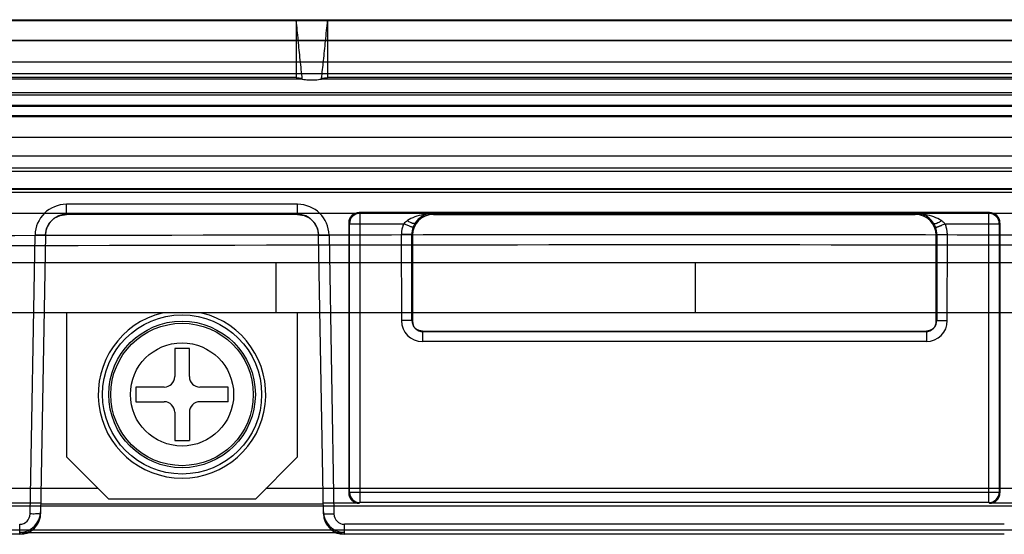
# Model space of a CAD drawing. Header units: millimetres. Extents: x 29 to 244, y 45 to 342.
# Tile 5 of 13: x 105 to 152, y 45 to 69. Entities that reach past the tile are written whole.
import ezdxf

# ---------------------------------------------------------------- set-up
doc = ezdxf.new("R2010")
doc.units = ezdxf.units.MM
doc.header["$LTSCALE"] = 25.054932
doc.layers.get('0').update_dxf_attribs({"linetype": 'CONTINUOUS'})

msp = doc.modelspace()

# ---------------------------------------------------------------- linework, layer by layer
at = {"color": 7, "linetype": 'Continuous'}
for p, q in [((75.474, 69.179), (197.24, 69.179)), ((75.49, 69.214), (197.225, 69.214)), ((118.307, 69.179), (118.311, 69.178)), ((118.307, 69.179), (118.307, 66.447)), ((119.807, 69.189), (119.807, 66.447)), ((197.232, 68.198), (75.483, 68.198)), ((197.225, 68.214), (75.489, 68.214)), ((75.483, 67.198), (197.232, 67.198)), ((197.218, 66.63), (75.496, 66.63)), ((86.517, 66.383), (118.597, 66.383)), ((118.307, 66.447), (86.807, 66.447)), ((118.307, 66.447), (118.597, 66.418)), ((119.517, 66.418), (119.807, 66.447)), ((119.517, 66.383), (153.197, 66.383)), ((152.907, 66.447), (119.807, 66.447)), ((226.313, 65.614), (46.402, 65.614)), ((210.294, 65.726), (62.42, 65.726)), ((75.496, 65.63), (197.218, 65.63)), ((197.248, 65.061), (75.467, 65.061)), ((197.225, 65.114), (75.489, 65.114)), ((46.379, 64.587), (226.335, 64.587)), ((226.313, 64.614), (46.401, 64.614)), ((226.335, 63.587), (46.379, 63.587)), ((44.757, 62.714), (227.957, 62.714)), ((46.432, 62.14), (226.282, 62.14)), ((223.475, 61.964), (49.24, 61.964)), ((46.41, 61.114), (226.305, 61.114)), ((226.282, 61.14), (46.432, 61.14)), ((62.303, 60.981), (210.412, 60.981)), ((118.375, 60.396), (107.34, 60.396)), ((107.34, 59.914), (107.34, 60.396)), ((118.375, 59.914), (118.375, 60.396)), ((226.557, 59.964), (46.157, 59.964)), ((118.375, 59.914), (107.34, 59.914)), ((151.401, 60.001), (121.314, 60.001)), ((121.349, 59.966), (121.314, 60.001)), ((121.349, 59.966), (124.807, 59.966)), ((121.349, 59.966), (121.349, 46.149)), ((124.581, 59.936), (124.805, 59.966)), ((124.807, 59.966), (124.858, 59.916)), ((124.858, 59.916), (147.857, 59.916)), ((147.857, 59.916), (147.907, 59.966)), ((147.907, 59.966), (151.366, 59.966)), ((147.909, 59.966), (148.169, 59.926)), ((151.401, 60.001), (151.366, 59.966)), ((151.366, 46.149), (151.366, 59.966)), ((120.849, 59.466), (120.814, 59.501)), ((120.814, 59.501), (120.814, 46.614)), ((120.849, 59.466), (123.439, 59.466)), ((120.849, 46.649), (120.849, 59.466)), ((149.276, 59.466), (151.866, 59.466)), ((151.901, 59.501), (151.866, 59.466)), ((151.866, 59.466), (151.866, 46.649)), ((151.901, 59.501), (151.901, 46.614)), ((105.608, 45.607), (105.84, 58.923)), ((106.34, 58.931), (106.108, 45.616)), ((119.607, 45.616), (119.374, 58.931)), ((119.874, 58.923), (120.107, 45.607)), ((123.824, 58.948), (123.325, 58.948)), ((123.325, 58.948), (123.327, 54.843)), ((123.824, 58.948), (123.857, 58.916)), ((123.827, 54.844), (123.824, 58.948)), ((123.857, 58.916), (123.857, 54.813)), ((148.857, 58.916), (148.89, 58.948)), ((148.857, 54.813), (148.857, 58.916)), ((148.89, 58.948), (148.887, 54.844)), ((148.89, 58.948), (149.39, 58.948)), ((149.387, 54.843), (149.39, 58.948)), ((38.857, 57.614), (233.858, 57.614)), ((117.357, 55.214), (117.357, 57.614)), ((137.357, 57.614), (137.357, 55.214)), ((164.607, 55.214), (95.076, 55.214)), ((107.357, 48.314), (107.357, 55.214)), ((118.357, 55.214), (118.357, 48.314)), ((123.827, 54.844), (123.327, 54.843)), ((123.857, 54.813), (123.827, 54.844)), ((148.857, 54.813), (148.887, 54.844)), ((148.887, 54.843), (149.387, 54.844)), ((124.041, 54.434), (123.972, 54.492)), ((124.004, 54.46), (123.974, 54.49)), ((124.328, 54.344), (124.328, 53.844)), ((124.328, 54.343), (148.387, 54.343)), ((124.357, 54.314), (124.328, 54.343)), ((124.357, 54.314), (148.357, 54.314)), ((148.357, 54.314), (148.387, 54.343)), ((148.387, 54.344), (148.387, 53.844)), ((148.742, 54.491), (148.676, 54.435)), ((148.711, 54.46), (148.741, 54.49)), ((148.387, 53.844), (124.328, 53.844)), ((113.207, 53.514), (112.507, 53.514)), ((112.507, 53.514), (112.507, 52.164)), ((113.207, 52.164), (113.207, 53.514)), ((112.007, 51.664), (110.657, 51.664)), ((110.657, 51.664), (110.657, 50.964)), ((115.057, 51.664), (113.707, 51.664)), ((115.057, 50.964), (115.057, 51.664)), ((110.657, 50.964), (112.007, 50.964)), ((115.057, 50.964), (113.707, 50.964)), ((112.507, 50.464), (112.507, 49.114)), ((113.207, 50.464), (113.207, 49.114)), ((112.507, 49.114), (113.207, 49.114)), ((107.357, 48.314), (109.357, 46.314)), ((116.357, 46.314), (118.357, 48.314)), ((108.857, 46.814), (42.607, 46.814)), ((155.857, 46.814), (116.857, 46.814)), ((120.814, 46.614), (120.849, 46.649)), ((120.849, 46.649), (151.866, 46.649)), ((151.866, 46.649), (151.901, 46.614)), ((106.116, 46.114), (104.401, 46.114)), ((106.116, 46.088), (119.599, 46.088)), ((116.357, 46.314), (109.357, 46.314)), ((121.314, 46.114), (119.598, 46.114)), ((121.314, 46.114), (121.349, 46.149)), ((151.366, 46.149), (121.349, 46.149)), ((151.366, 46.149), (151.401, 46.114)), ((153.116, 46.114), (151.401, 46.114)), ((227.988, 45.983), (44.726, 45.983)), ((106.094, 45.468), (106.108, 45.616)), ((119.607, 45.616), (119.622, 45.457)), ((228.899, 44.832), (43.815, 44.832)), ((105.108, 44.633), (105.108, 45.116)), ((105.109, 44.728), (105.108, 44.633)), ((105.109, 44.728), (120.605, 44.728)), ((120.607, 44.633), (120.605, 44.728)), ((152.108, 45.116), (120.607, 45.116)), ((120.607, 44.633), (120.607, 45.116)), ((105.108, 44.633), (82.607, 44.633)), ((152.108, 44.633), (120.607, 44.633))]:
    msp.add_line(p, q, dxfattribs=at)
for points in [[(106.34, 58.931), (106.393, 59.236), (106.537, 59.51), (106.758, 59.727), (107.035, 59.866), (107.34, 59.914)], [(118.375, 59.914), (118.68, 59.866), (118.956, 59.727), (119.177, 59.51), (119.321, 59.236), (119.374, 58.931)], [(124.328, 54.344), (124.177, 54.367), (124.041, 54.434)], [(148.676, 54.435), (148.538, 54.367), (148.387, 54.344)], [(105.108, 44.633), (105.45, 44.694), (105.753, 44.869), (105.977, 45.139), (106.094, 45.468)], [(119.622, 45.457), (119.741, 45.132), (119.966, 44.866), (120.267, 44.693), (120.607, 44.633)]]:
    msp.add_lwpolyline(points, dxfattribs=at)
for radius in [3.8, 3.5, 3.402, 2.463]:
    msp.add_circle((112.857, 51.314), radius, dxfattribs=at)
for centre, radius, start, end in [((107.34, 58.896), 1.5, 90.0098, 179.0102), ((118.375, 58.896), 1.5, 0.9895, 89.9897), ((107.34, 58.914), 1, 90, 179), ((118.375, 58.914), 1, 1, 90), ((121.349, 59.466), 0.5, 90.0207, 179.9793), ((124.857, 58.915), 1, 89.9848, 179.9778), ((147.857, 58.915), 1, 0.0222, 90.0152), ((151.366, 59.466), 0.5, 0.0207, 89.9793), ((124.834, 58.949), 1.009, 159.7069, 180.0269), ((124.87, 58.935), 1.048, 147.3344, 159.6829), ((147.844, 58.935), 1.048, 20.3176, 32.665), ((147.882, 58.949), 1.008, 359.9569, 20.3093), ((112.857, 51.314), 4, 103.6503, 76.3348), ((124.328, 54.844), 1.001, 180.0416, 269.9933), ((124.328, 54.844), 0.501, 180.0624, 269.975), ((148.387, 54.844), 0.501, 270.0278, 359.9399), ((148.387, 54.844), 1.001, 270.0081, 359.957), ((112.007, 52.164), 0.5, 270, 360), ((113.707, 52.164), 0.5, 180, 270), ((112.007, 50.464), 0.5, 0, 90), ((113.707, 50.464), 0.5, 90, 180), ((121.349, 46.649), 0.5, 180.0207, 269.9793), ((151.366, 46.649), 0.5, 270.0207, 359.9793), ((105.108, 45.633), 1, 269.999, 358.9873), ((105.108, 45.616), 0.5, 269.9882, 358.9871), ((120.607, 45.633), 1, 181.0182, 270.0061), ((120.607, 45.616), 0.5, 181.0108, 270.0132)]:
    msp.add_arc(centre, radius, start, end, dxfattribs=at)
for centre, major_axis, ratio, start_param, end_param in [((121.314, 59.501), (-0.354, 0.354), 0.999695, -0.785246, 0.785246), ((151.401, 59.501), (0.354, 0.354), 0.999695, -0.785246, 0.785246), ((124.357, 54.814), (0.487, 0.115), 0.999319, 2.909982, 4.480474), ((148.357, 54.814), (0.487, -0.115), 0.999319, -1.338881, 0.231611), ((121.314, 46.614), (0.354, 0.354), 0.999695, 2.356347, 3.926839), ((151.401, 46.614), (0.354, -0.354), 0.999695, -0.785246, 0.785246), ((105.109, 45.728), (1, -0.006), 0.999543, -1.564977, -0.011632), ((120.605, 45.728), (1, 0.006), 0.999543, -3.129961, -1.576615)]:
    msp.add_ellipse(centre, major_axis=major_axis, ratio=ratio, start_param=start_param, end_param=end_param, dxfattribs=at)
for points, knots in [([(86.807, 69.189), (90.296, 69.189), (97.284, 69.175), (107.784, 69.18), (114.796, 69.179), (118.307, 69.179)], [0, 0, 0, 0, 0.332223, 0.66555, 1, 1, 1, 1]), ([(119.807, 69.179), (119.648, 69.179), (119.322, 69.178), (118.823, 69.178), (118.484, 69.178), (118.311, 69.178)], [0, 0, 0, 0, 0.319326, 0.652837, 1, 1, 1, 1]), ([(118.597, 66.363), (118.566, 66.673), (118.497, 67.296), (118.406, 68.234), (118.342, 68.863), (118.311, 69.178)], [0, 0, 0, 0, 0.33059, 0.663811, 1, 1, 1, 1]), ([(119.518, 66.405), (119.547, 66.688), (119.618, 67.283), (119.705, 68.212), (119.773, 68.857), (119.807, 69.189)], [0, 0, 0, 0, 0.305302, 0.64224, 1, 1, 1, 1]), ([(119.807, 69.189), (123.485, 69.189), (130.841, 69.177), (141.874, 69.175), (149.229, 69.18), (152.907, 69.18)], [0, 0, 0, 0, 0.333333, 0.666667, 1, 1, 1, 1]), ([(119.518, 66.363), (119.416, 66.343), (119.208, 66.316), (118.898, 66.315), (118.695, 66.342), (118.597, 66.363)], [0, 0, 0, 0, 0.338636, 0.675588, 1, 1, 1, 1]), ([(124.807, 59.966), (124.663, 59.965), (124.377, 59.914), (123.971, 59.809), (123.723, 59.684), (123.612, 59.615)], [0, 0, 0, 0, 0.343493, 0.68711, 1, 1, 1, 1]), ([(124.807, 59.966), (124.712, 59.965), (124.537, 59.936), (124.309, 59.829), (124.126, 59.685), (124.029, 59.566), (123.988, 59.501)], [0, 0, 0, 0, 0.292214, 0.534277, 0.76277, 1, 1, 1, 1]), ([(149.103, 59.615), (148.99, 59.684), (148.742, 59.81), (148.336, 59.914), (148.051, 59.965), (147.907, 59.966)], [0, 0, 0, 0, 0.315652, 0.657061, 1, 1, 1, 1]), ([(148.727, 59.501), (148.67, 59.59), (148.529, 59.75), (148.246, 59.92), (148.024, 59.964), (147.907, 59.966)], [0, 0, 0, 0, 0.324863, 0.641566, 1, 1, 1, 1]), ([(123.439, 59.466), (123.414, 59.411), (123.372, 59.298), (123.333, 59.124), (123.325, 59.006), (123.325, 58.948)], [0, 0, 0, 0, 0.339542, 0.67307, 1, 1, 1, 1]), ([(123.612, 59.615), (123.58, 59.593), (123.519, 59.547), (123.464, 59.494), (123.439, 59.466)], [0, 0, 0, 0, 0.510998, 1, 1, 1, 1]), ([(123.887, 59.299), (123.886, 59.298), (123.882, 59.297), (123.875, 59.297), (123.863, 59.299), (123.848, 59.303), (123.828, 59.308), (123.794, 59.319), (123.743, 59.338), (123.674, 59.365), (123.597, 59.396), (123.518, 59.431), (123.465, 59.454), (123.439, 59.466)], [0, 0, 0, 0, 0.008414, 0.023774, 0.047532, 0.080462, 0.123002, 0.174799, 0.303892, 0.46192, 0.638143, 0.820922, 1, 1, 1, 1]), ([(123.988, 59.501), (123.983, 59.495), (123.973, 59.486), (123.955, 59.48), (123.93, 59.476), (123.902, 59.478), (123.872, 59.483), (123.847, 59.49), (123.821, 59.499), (123.78, 59.516), (123.723, 59.543), (123.663, 59.579), (123.626, 59.605), (123.612, 59.615)], [0, 0, 0, 0, 0.054051, 0.093425, 0.136958, 0.237556, 0.294097, 0.353838, 0.421906, 0.497913, 0.673143, 0.87552, 1, 1, 1, 1]), ([(148.727, 59.501), (148.728, 59.499), (148.732, 59.494), (148.742, 59.486), (148.758, 59.48), (148.777, 59.477), (148.798, 59.476), (148.816, 59.478), (148.831, 59.481), (148.843, 59.484), (148.855, 59.487), (148.873, 59.492), (148.896, 59.5), (148.926, 59.512), (148.971, 59.533), (149.031, 59.566), (149.078, 59.597), (149.103, 59.615)], [0, 0, 0, 0, 0.011933, 0.049992, 0.090734, 0.135653, 0.185202, 0.239126, 0.267541, 0.296787, 0.326797, 0.358754, 0.428636, 0.506561, 0.59238, 0.785543, 1, 1, 1, 1]), ([(148.827, 59.299), (148.828, 59.298), (148.833, 59.297), (148.841, 59.297), (148.854, 59.3), (148.871, 59.304), (148.892, 59.31), (148.915, 59.318), (148.936, 59.325), (148.953, 59.331), (148.967, 59.336), (148.981, 59.342), (149.002, 59.35), (149.03, 59.361), (149.065, 59.375), (149.118, 59.397), (149.188, 59.427), (149.246, 59.453), (149.276, 59.466)], [0, 0, 0, 0, 0.00943, 0.026391, 0.054083, 0.090736, 0.135327, 0.186597, 0.243221, 0.273125, 0.303877, 0.335354, 0.368725, 0.4411, 0.520758, 0.607197, 0.797015, 1, 1, 1, 1]), ([(149.276, 59.466), (149.259, 59.485), (149.224, 59.52), (149.166, 59.57), (149.124, 59.6), (149.103, 59.615)], [0, 0, 0, 0, 0.324336, 0.657856, 1, 1, 1, 1]), ([(149.39, 58.948), (149.39, 59.006), (149.381, 59.124), (149.343, 59.298), (149.301, 59.411), (149.276, 59.466)], [0, 0, 0, 0, 0.326993, 0.660389, 1, 1, 1, 1]), ([(106.34, 58.931), (106.34, 58.931), (106.339, 58.93), (106.337, 58.929), (106.333, 58.929), (106.326, 58.927), (106.315, 58.926), (106.297, 58.925), (106.275, 58.924), (106.255, 58.923), (106.238, 58.922), (106.218, 58.922), (106.192, 58.921), (106.157, 58.921), (106.102, 58.92), (106.024, 58.92), (105.931, 58.921), (105.868, 58.922), (105.84, 58.923)], [0, 0, 0, 0, 0.002283, 0.006754, 0.013729, 0.023232, 0.049659, 0.085145, 0.128627, 0.178915, 0.206211, 0.23464, 0.294524, 0.364415, 0.443061, 0.624841, 0.83273, 1, 1, 1, 1]), ([(119.374, 58.931), (119.374, 58.931), (119.375, 58.93), (119.378, 58.929), (119.385, 58.928), (119.397, 58.926), (119.414, 58.925), (119.436, 58.924), (119.457, 58.923), (119.475, 58.923), (119.495, 58.922), (119.522, 58.921), (119.557, 58.921), (119.611, 58.92), (119.688, 58.92), (119.782, 58.921), (119.845, 58.922), (119.874, 58.923)], [0, 0, 0, 0, 0.001919, 0.005443, 0.018244, 0.043492, 0.07876, 0.122901, 0.174583, 0.202803, 0.232274, 0.294529, 0.36353, 0.441081, 0.620146, 0.82494, 1, 1, 1, 1]), ([(232.238, 58.049), (200.279, 58.321), (136.357, 58.587), (72.436, 58.321), (40.476, 58.049)], [0, 0, 0, 0, 0.5, 1, 1, 1, 1]), ([(106.108, 45.616), (106.107, 45.593), (105.974, 45.628), (105.851, 45.592), (105.691, 45.606), (105.608, 45.607)], [0, 0, 0, 0, 0.13512, 0.499537, 1, 1, 1, 1]), ([(119.607, 45.616), (119.607, 45.615), (119.608, 45.614), (119.61, 45.614), (119.613, 45.613), (119.62, 45.612), (119.631, 45.611), (119.649, 45.609), (119.673, 45.608), (119.7, 45.607), (119.733, 45.606), (119.769, 45.606), (119.808, 45.605), (119.864, 45.605), (119.936, 45.605), (120.022, 45.606), (120.079, 45.606), (120.107, 45.607)], [0, 0, 0, 0, 0.002104, 0.006204, 0.012678, 0.021632, 0.047202, 0.083253, 0.129833, 0.186066, 0.25084, 0.32304, 0.40147, 0.484615, 0.658662, 0.83327, 1, 1, 1, 1])]:
    msp.add_open_spline(points, degree=3, knots=knots, dxfattribs=at)
msp.add_open_spline([(40.397, 58.549), (72.383, 58.82), (136.357, 59.086), (200.332, 58.82), (232.318, 58.549)], degree=3, dxfattribs=at)

doc.saveas('drawing.dxf')
